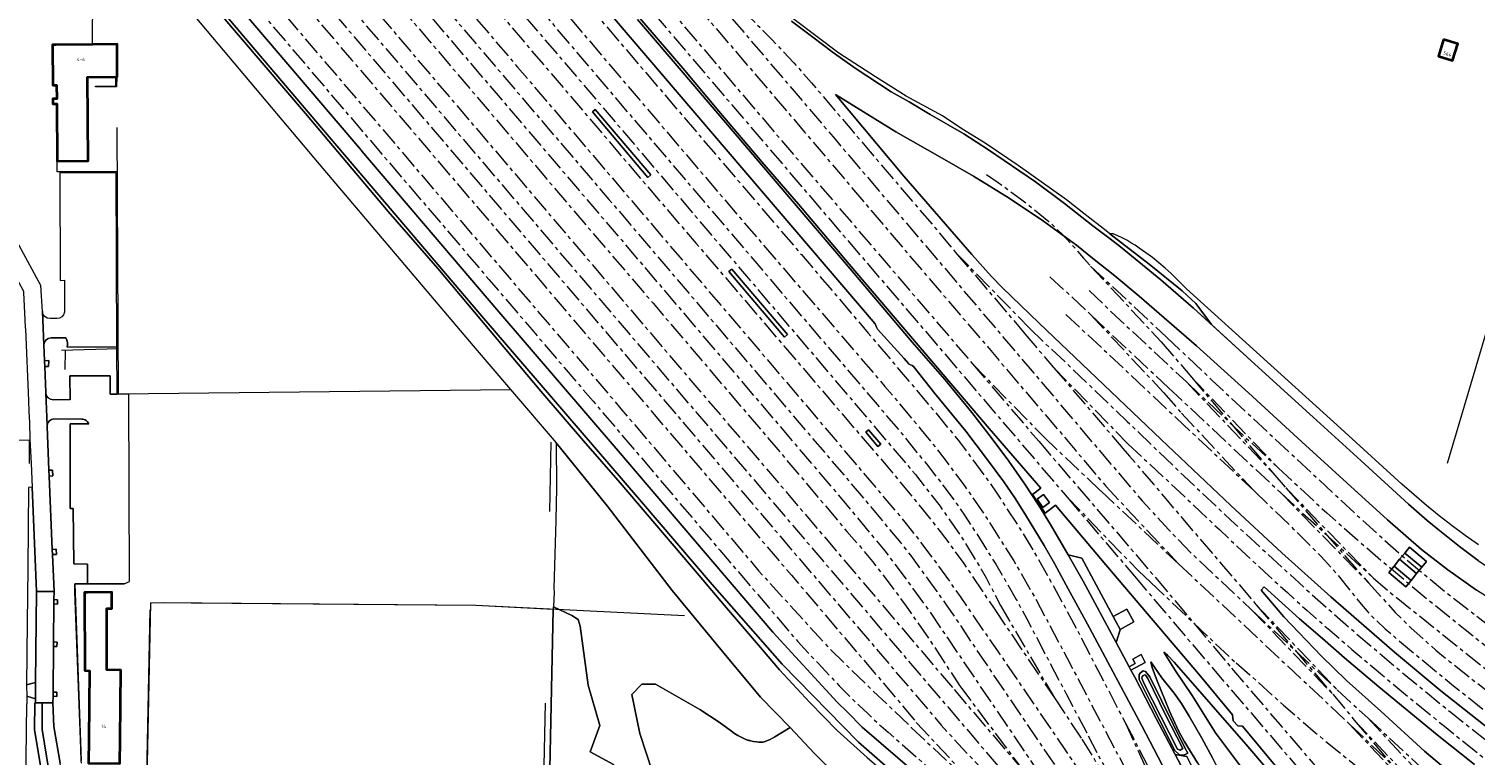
# Model space of a CAD drawing. Extents: x 151587 to 155483, y 462503 to 464608.
# Tile 42 of 236: x 152362 to 152750, y 463225 to 463420. Entities that reach past the tile are written whole.
import ezdxf
from ezdxf.enums import TextEntityAlignment as Align

# ---------------------------------------------------------------- set-up
doc = ezdxf.new("R2010")
doc.units = 0
doc.header["$LTSCALE"] = 0.5
doc.linetypes.add('AM-AS', pattern=[16, 10, -2, 2, -2])
for name, color, linetype, lineweight in [('B-RO-AM-AS_SPOOR-G', 251, 'AM-AS', 18), ('B-RO-GR-BOS_LOOF-GV', 251, 'CONTINUOUS', 13), ('B-RO-GR-GRAS-GV', 251, 'CONTINUOUS', 13), ('B-RO-GR-GROENVOORZIENING-GV', 251, 'CONTINUOUS', 18), ('B-RO-GR-STRUIK-GV', 251, 'CONTINUOUS', 13), ('B-RO-IE-TERREINAFSCHEIDING_KUNSTMATIG_HEKWERK-G', 251, 'IE-TERREINAFSCHEIDING-KUNSTMATIG', 18), ('B-RO-IE-TERREINAFSCHEIDING_KUNSTMATIG_MUUR-G', 251, 'IE-TERREINAFSCHEIDING-KUNSTMATIG-DICHT', 18), ('B-RO-KW-KUNSTWERK_GELUIDSWERING_SCHERM-G', 251, 'CONTINUOUS', 18), ('B-RO-KW-KUNSTWERK_PERRON-GV', 251, 'CONTINUOUS', 18), ('B-RO-OG-BEBOUWING-GV', 6, 'CONTINUOUS', 35), ('B-RO-OG-BEBOUWING-T18', 1, 'CONTINUOUS', 18), ('B-RO-OG-TERREIN_CULTUURSCHEIDING-GV', 251, 'CONTINUOUS', 18), ('B-RO-OG-WATER_GREPPEL-GV', 251, 'CONTINUOUS', 18), ('B-RO-OG-WATER_SLOOT-GV', 251, 'CONTINUOUS', 18), ('B-RO-VH-VERHARDING_ASFALT-GV', 251, 'CONTINUOUS', 18), ('B-RO-VH-VERHARDING_BETONSTRAATSTEEN-GV', 251, 'CONTINUOUS', 18), ('B-RO-VH-VERHARDING_GESLOTEN-GV', 251, 'CONTINUOUS', 18), ('B-RO-VH-VERHARDING_HALFVERHARDING-GV', 251, 'CONTINUOUS', 18), ('B-RO-VH-VERHARDING_OPEN-GV', 251, 'CONTINUOUS', 18)]:
    doc.layers.add(name, color=color, linetype=linetype, lineweight=lineweight)
doc.styles.add('NLCS-ISO-M200-T18', font='NLCS-ISO.ttf', dxfattribs={"height": 0.36})
doc.linetypes.add('IE-TERREINAFSCHEIDING-KUNSTMATIG', pattern='A,4,[82,NLCS.SHX,S=0.75,R=90,X=0,Y=0],4,-2', length=10)
doc.linetypes.add('IE-TERREINAFSCHEIDING-KUNSTMATIG-DICHT', pattern='A,8,-1,[82,NLCS.SHX,S=0.75,R=90,X=0,Y=0],-1', length=10)

msp = doc.modelspace()

# ---------------------------------------------------------------- linework, layer by layer
at = {"layer": 'B-RO-AM-AS_SPOOR-G', "flags": 128}
for points in [[(152340.827, 463651.665), (152359.8, 463629.295), (152405.522, 463575.627), (152443.74, 463530.767), (152562.837, 463390.973), (152615.051, 463329.865)], [(152337.653, 463648.974), (152344.665, 463641.039), (152350.201, 463634.499), (152357.738, 463625.64), (152363.314, 463619.113), (152369.103, 463612.292), (152377.249, 463602.736), (152384.64, 463594.052), (152392.521, 463584.844), (152397.739, 463578.626), (152403.395, 463571.939), (152411.434, 463562.49), (152422.018, 463550.173), (152426.469, 463544.946), (152430.013, 463540.744), (152437.02, 463532.528), (152444.132, 463524.206), (152449.139, 463518.335), (152457.629, 463508.271), (152464.265, 463500.538), (152470.941, 463492.711), (152476.994, 463485.594), (152485.803, 463475.288), (152494.618, 463465), (152534.709, 463417.862), (152640.44, 463294.077)], [(152442.689, 463541.616), (152481.406, 463495.838), (152570.083, 463391.977), (152594.58, 463363.103), (152619.087, 463334.446), (152626.847, 463325.208), (152640.731, 463308.977), (152650.816, 463297.014)], [(152423.727, 463529.864), (152485.977, 463456.743), (152509.229, 463429.29), (152569.225, 463359.125), (152587.15, 463338.057), (152605.979, 463315.797), (152611.559, 463308.943), (152618.663, 463299.409), (152621.568, 463295.164), (152627.971, 463285.397), (152630.75, 463280.847), (152635.738, 463272.11), (152641.654, 463261.276), (152656.06, 463233.482)], [(152419.071, 463526.094), (152471.205, 463464.962), (152489.812, 463442.925), (152552.6, 463369.179), (152591.617, 463323.798), (152601.35, 463312.16), (152605.406, 463307.143), (152608.544, 463303.037), (152612.743, 463297.419), (152619.041, 463288.256), (152626.136, 463277.019), (152631.82, 463267.14), (152640.464, 463250.873), (152666.263, 463201.695), (152673.732, 463187.168)], [(152415.757, 463523.216), (152437.78, 463497.283), (152517.338, 463403.559), (152585.726, 463323.353), (152591.053, 463317.105), (152596.892, 463310.215), (152600.191, 463306.092), (152602.751, 463302.986), (152607.746, 463296.504), (152610.723, 463292.486), (152613.069, 463289.021), (152616.192, 463284.251), (152618.829, 463280.034), (152621.291, 463276.136), (152624.109, 463271.348), (152626.802, 463266.648), (152629.622, 463261.464), (152634.506, 463252.133), (152640.104, 463241.489), (152646.092, 463230.069)], [(152412.217, 463520.234), (152490.631, 463428.244), (152509.079, 463406.727), (152599.776, 463300.141), (152606.376, 463291.642), (152611.916, 463283.694), (152617.407, 463274.76), (152618.762, 463272.419), (152622.536, 463265.061)], [(152404.413, 463513.718), (152493.127, 463409.421), (152563.746, 463326.627), (152596.076, 463288.465), (152599.551, 463284.117), (152605.511, 463276.295), (152611.752, 463267.424), (152618.974, 463256.862), (152621.804, 463252.859), (152640.032, 463226.103), (152661.572, 463194.19), (152668.187, 463184.098)], [(152408.813, 463517.421), (152427.135, 463495.645), (152541.029, 463362.074), (152592.389, 463302.09), (152599.563, 463293.487), (152606.414, 463284.882), (152612.71, 463276.328), (152621.03, 463263.935)], [(152401.053, 463510.842), (152488.737, 463407.778), (152517.628, 463373.911), (152588.654, 463290.54), (152592.62, 463285.684), (152595.774, 463281.882), (152598.425, 463278.544), (152600.68, 463275.419), (152603.133, 463272.098), (152605.479, 463268.776), (152608.203, 463264.972), (152610.44, 463261.757), (152614.773, 463255.183), (152620.404, 463246.859), (152626.848, 463237.337), (152635.981, 463223.905), (152642.314, 463214.537), (152650.818, 463201.997), (152659.125, 463189.709), (152664.72, 463181.022)], [(152397.516, 463507.867), (152425.865, 463474.511), (152521.044, 463362.974), (152581.503, 463291.858), (152591.574, 463279.674), (152597.781, 463271.426), (152603.452, 463263.571), (152637.989, 463212.609)], [(152394.009, 463504.808), (152420.86, 463473.689), (152508.101, 463370.988), (152529.469, 463346.076), (152564.418, 463305.047), (152581.405, 463284.906), (152584.993, 463280.827), (152588.238, 463276.828), (152591.628, 463272.472), (152594.352, 463268.883), (152597.256, 463264.829), (152603.59, 463255.809), (152611.605, 463243.573)], [(152403.932, 463484.161), (152425.876, 463458.969), (152529.558, 463337.158), (152564.108, 463296.685), (152610.128, 463242.507)], [(152400.681, 463481.384), (152633.714, 463208.155)], [(152393.752, 463475.457), (152448.755, 463411.253), (152566.554, 463273.143), (152594.896, 463239.826), (152600.018, 463233.656)], [(152397.334, 463478.521), (152606.713, 463232.94), (152611.25, 463227.919), (152617.597, 463221.263), (152623.83, 463215.057), (152632.31, 463206.886)], [(152389.492, 463471.814), (152520.855, 463317.808), (152557.849, 463274.233), (152576.302, 463253.959), (152582.387, 463247.927), (152598.676, 463232.35)], [(152386.125, 463468.938), (152458.305, 463384.28), (152473.519, 463366.484), (152485.468, 463352.437), (152497.056, 463338.927), (152505.616, 463328.843), (152513.384, 463319.794), (152525.062, 463306.087), (152535.93, 463293.29), (152547.356, 463279.832), (152560.386, 463264.608), (152566.352, 463257.522), (152568.262, 463255.345), (152569.901, 463253.579), (152571.865, 463251.456), (152573.684, 463249.583), (152576.8, 463246.175), (152579.376, 463243.517), (152582.257, 463240.556), (152584.652, 463238.255), (152586.992, 463236.044), (152590.611, 463232.639), (152592.451, 463231.077), (152601.818, 463222.812), (152607.418, 463218.245), (152616.371, 463211.216), (152627.983, 463202.309)], [(152540.203, 463434.653), (152578.262, 463390.046), (152660.558, 463293.103), (152667.575, 463285.382), (152673.791, 463279.008), (152689.97, 463263.786)], [(152541.484, 463435.796), (152547.488, 463430.211), (152551.163, 463426.783), (152554.254, 463423.798), (152556.575, 463421.613), (152558.911, 463419.271), (152561.29, 463416.829), (152564.152, 463413.759), (152567.172, 463410.56), (152569.336, 463408.133), (152571.9, 463405.22), (152576.955, 463399.266), (152582.252, 463393.041), (152587.649, 463386.687), (152594.128, 463379.106), (152599.554, 463372.752), (152604.965, 463366.441), (152610.561, 463359.688)], [(152618.823, 463380.604), (152621.949, 463378.48), (152627.947, 463374.116), (152635.523, 463368.034), (152639.304, 463364.426), (152641.587, 463361.954), (152644.832, 463358.138), (152646.739, 463356.058)], [(152610.561, 463359.688), (152629.095, 463337.919)], [(152610.561, 463359.688), (152630.454, 463339.276)], [(152646.739, 463356.058), (152667.056, 463336.997)], [(152646.739, 463356.058), (152665.685, 463335.72)], [(152635.789, 463353.17), (152641.261, 463348.194), (152646.79, 463342.951)], [(152646.331, 463349.532), (152653.508, 463342.649), (152672.4, 463324.983)], [(152630.454, 463339.276), (152633.931, 463335.898), (152640.439, 463329.843), (152643.843, 463326.552), (152656.575, 463314.356), (152671.728, 463299.767), (152684.304, 463287.928), (152704.057, 463269.734), (152717.73, 463257.709), (152730.747, 463246.656), (152743.251, 463236.398), (152755.955, 463226.368), (152769.913, 463215.601), (152778.755, 463209.035), (152789.607, 463201.085), (152797.21, 463195.673), (152804.505, 463190.54), (152817.955, 463181.33), (152827.072, 463175.285), (152835.576, 463169.821), (152847.27, 463162.551), (152855.346, 463157.596), (152861.361, 463154.043), (152872.968, 463147.227), (152882.741, 463141.721), (152892.168, 463136.417), (152898.499, 463132.882), (152905.392, 463129.093), (152910.884, 463126.11), (152917.369, 463122.6), (152926.048, 463117.865), (152933.542, 463113.845), (152939.989, 463110.395), (152945.145, 463107.574), (152955.385, 463101.953), (152961.972, 463098.419), (152968.654, 463094.762), (152975.433, 463091.003), (152982.302, 463087.424), (152989.344, 463083.738), (152994.687, 463081.001), (153000.808, 463078.123), (153007.013, 463075.364), (153013.937, 463072.483), (153020.51, 463069.954), (153026.052, 463067.914), (153031.081, 463066.17), (153036.233, 463064.522), (153041.765, 463062.824), (153048.076, 463061.004), (153057.932, 463058.183), (153066.175, 463055.828)], [(152640.076, 463343.033), (152651.624, 463332.342), (152669.707, 463315.314)], [(152646.79, 463342.951), (152667.645, 463323.393)], [(152646.79, 463342.951), (152666.282, 463322.174)], [(152629.095, 463337.919), (152636.8, 463328.883)], [(152665.685, 463335.72), (152673.743, 463326.258)], [(152667.056, 463336.997), (152679.341, 463325.394), (152718.599, 463288.822), (152730.368, 463278.229), (152741.721, 463268.765), (152757.753, 463256.343), (152797.502, 463225.876), (152812.104, 463214.803), (152826.058, 463204.7), (152859.525, 463182.62), (152874.182, 463172.72), (152877.759, 463170.149), (152882.795, 463166.697)], [(152615.051, 463329.865), (152632.837, 463309.084)], [(152615.051, 463329.865), (152634.158, 463310.242)], [(152636.8, 463328.883), (152655.388, 463307.161)], [(152636.8, 463328.883), (152656.696, 463308.388)], [(152672.4, 463324.983), (152697.016, 463301.927)], [(152672.4, 463324.983), (152695.595, 463300.576)], [(152673.743, 463326.258), (152697.016, 463301.927)], [(152673.743, 463326.258), (152695.595, 463300.576)], [(152666.282, 463322.174), (152671.079, 463316.594)], [(152667.645, 463323.393), (152697.682, 463295.248)], [(152671.079, 463316.594), (152690.568, 463295.764)], [(152669.707, 463315.314), (152690.568, 463295.764)], [(152632.837, 463309.084), (152664.126, 463272.497)], [(152634.158, 463310.242), (152649.433, 463295.782)], [(152656.696, 463308.388), (152661.722, 463303.733), (152667.39, 463298.461), (152671.791, 463294.344), (152676.22, 463290.141), (152681.247, 463285.397), (152686.132, 463280.766), (152693.31, 463274.07), (152699.463, 463268.485), (152704.746, 463263.712), (152710.828, 463258.398), (152716.767, 463253.255), (152725.953, 463245.49), (152733.829, 463238.95), (152741.548, 463232.653), (152751.446, 463224.717), (152762.863, 463215.955), (152768.36, 463211.851), (152772.828, 463208.521), (152783.749, 463200.405), (152790.796, 463195.311), (152797.762, 463190.395), (152806.695, 463184.121), (152812.819, 463179.961), (152820.496, 463174.846), (152830.722, 463168.263), (152840.388, 463162.143), (152846.184, 463158.551), (152887.955, 463134.058), (152938.766, 463106.56), (152976.476, 463086.014), (152984.266, 463081.962), (152993.975, 463077.083), (153006.342, 463071.506), (153016.854, 463067.369), (153024.935, 463064.417), (153031.321, 463062.335), (153041.331, 463059.407), (153051.474, 463056.827), (153065.839, 463054.105)], [(152655.388, 463307.161), (152657.168, 463305.09), (152660.207, 463301.516), (152663.553, 463297.59), (152666.871, 463293.635), (152674.347, 463284.854), (152680.726, 463277.401), (152685.568, 463271.718), (152691.146, 463265.2)], [(152695.595, 463300.576), (152699.038, 463296.555)], [(152697.016, 463301.927), (152710.031, 463289.851), (152718.237, 463282.652), (152726.61, 463275.451), (152735.612, 463267.908), (152747.101, 463258.557), (152759.598, 463248.612), (152771.014, 463239.799), (152784.547, 463229.55), (152798.031, 463219.572), (152811.933, 463209.799), (152825.073, 463200.774), (152840.072, 463190.777), (152848.971, 463185.023), (152858.401, 463179.085), (152871.603, 463171.064), (152881.825, 463165.121)], [(152650.816, 463297.014), (152670.28, 463276.217)], [(152699.038, 463296.555), (152722.51, 463272.415)], [(152699.038, 463296.555), (152721.194, 463271.148)], [(152640.44, 463294.077), (152658.506, 463272.86)], [(152640.44, 463294.077), (152659.581, 463274.288)], [(152649.433, 463295.782), (152670.28, 463276.217)], [(152690.568, 463295.764), (152700.98, 463285.704), (152708.532, 463278.187), (152712.802, 463273.403), (152719.227, 463265.37), (152720.827, 463263.551), (152722.797, 463261.493), (152725.702, 463258.797), (152729.568, 463255.439), (152743.998, 463243.527), (152756.577, 463233.467), (152768.038, 463224.606), (152778.256, 463216.946), (152797.061, 463203.321), (152807.567, 463195.978), (152826.602, 463183.151), (152841.046, 463173.834), (152848.542, 463169.09), (152865.541, 463158.601), (152875.021, 463152.932), (152882.753, 463148.458), (152892.072, 463143.223), (152915.544, 463130.47), (152969.892, 463101.205), (152981.985, 463094.589), (152991.017, 463089.793), (152995.301, 463087.629), (153004.479, 463083.432), (153010.939, 463080.79), (153017.301, 463078.339)], [(152697.682, 463295.248), (152722.51, 463272.415)], [(152697.682, 463295.248), (152721.194, 463271.148)], [(152659.581, 463274.288), (152662.815, 463271.273)], [(152670.28, 463276.217), (152716.236, 463233.135)], [(152658.506, 463272.86), (152675.127, 463253.287), (152714.904, 463206.772), (152725.729, 463194.026)], [(152662.815, 463271.273), (152685.707, 463249.619)], [(152664.126, 463272.497), (152684.493, 463248.251)], [(152721.194, 463271.148), (152728.399, 463263.183), (152732.52, 463259.07), (152739.233, 463253.09), (152742.857, 463250.09), (152762.611, 463234.575), (152772.404, 463227.394), (152795.561, 463210.849), (152809.359, 463201.078), (152824.115, 463190.892), (152832.486, 463185.322), (152859.299, 463168.087), (152888.798, 463150.538), (152895.799, 463146.589)], [(152722.51, 463272.415), (152727.031, 463268.526), (152751.226, 463249.068), (152767.191, 463236.401), (152775.914, 463229.733), (152790.67, 463219.046), (152808.27, 463206.629), (152825.455, 463194.638), (152836.926, 463187.059), (152862.274, 463170.978), (152876.022, 463162.689), (152883.822, 463158.153), (152899.313, 463149.363), (152917.956, 463139.377), (152945.515, 463124.349)], [(152621.03, 463263.935), (152637.041, 463240.249)], [(152622.536, 463265.061), (152637.041, 463240.249)], [(152689.97, 463263.786), (152712.839, 463242.416)], [(152689.97, 463263.786), (152711.648, 463241.248)], [(152691.146, 463265.2), (152711.648, 463241.248)], [(152691.146, 463265.2), (152712.839, 463242.416)], [(152684.493, 463248.251), (152726.335, 463199.333), (152786.996, 463128.213), (152819.506, 463090.062), (152849.777, 463054.324), (152883.192, 463015.684), (152890.243, 463007.939), (152902.991, 462994.425), (152913.035, 462984.349), (152921.807, 462976.021), (152936.511, 462962.698), (152941.845, 462957.996), (152946.326, 462954.191), (152957.708, 462944.894), (152967.199, 462937.511), (152982.921, 462925.979), (152999.847, 462914.339), (153008.251, 462908.891), (153017.504, 462903.164), (153038.999, 462890.659), (153055.74, 462881.759), (153071.387, 462874.067), (153088.583, 462866.263), (153103.387, 462859.993), (153118.888, 462854.023), (153133.945, 462848.656), (153151.338, 462843.05), (153164.815, 462839.171), (153180.241, 462835.151), (153190.978, 462832.685), (153213.531, 462827.775), (153222.025, 462826.234), (153229.351, 462825.038), (153241.317, 462823.249), (153249.754, 462822.126), (153259.726, 462820.946), (153269.935, 462819.911), (153277.816, 462819.276), (153286.16, 462818.423)], [(152685.707, 463249.619), (152689.445, 463246.424), (152698.393, 463238.324), (152706.967, 463230.918), (152719.549, 463220.65), (152724.555, 463216.859), (152729.852, 463212.702), (152734.494, 463208.724), (152738.276, 463205.625), (152744.505, 463199.559)], [(152610.128, 463242.507), (152628.662, 463220.738)], [(152611.605, 463243.573), (152628.662, 463220.738)], [(152712.839, 463242.416), (152720.998, 463234.87)], [(152637.041, 463240.249), (152644.42, 463229.157)], [(152711.648, 463241.248), (152717.407, 463234.283)], [(152720.998, 463234.87), (152739.903, 463214.587)], [(152720.998, 463234.87), (152741.316, 463216.123)], [(152598.676, 463232.35), (152619.489, 463212.748)], [(152600.018, 463233.656), (152619.489, 463212.748)], [(152656.06, 463233.482), (152668.829, 463209.15)], [(152656.06, 463233.482), (152667.396, 463208.403)], [(152716.236, 463233.135), (152737.773, 463210.048)], [(152716.236, 463233.135), (152727.606, 463222.226), (152739.007, 463211.438)], [(152717.407, 463234.283), (152739.007, 463211.438)], [(152717.407, 463234.283), (152727.606, 463222.226), (152737.773, 463210.048)], [(152644.42, 463229.157), (152658.796, 463205.784)], [(152646.092, 463230.069), (152658.796, 463205.784)]]:
    msp.add_lwpolyline(points, dxfattribs=at)
at = {"layer": 'B-RO-GR-BOS_LOOF-GV', "flags": 128}
for points in [[(152379.459, 463455.313), (152440.004, 463383.354), (152481.233, 463334.705), (152491.267, 463322.932), (152503.464, 463308.621), (152517.191, 463291.735), (152534.601, 463269.032), (152548.063, 463252.656), (152558.241, 463240.401), (152566.195, 463232.334), (152572.651, 463225.431), (152579.058, 463219.048)], [(152586.843, 463224.279), (152578.792, 463231.539), (152571.502, 463239.026), (152563.374, 463247.796), (152558.293, 463253.784), (152548.571, 463264.997), (152541.832, 463273.03), (152520.681, 463297.893), (152510.796, 463309.163), (152499.339, 463322.524), (152471.771, 463355.43), (152458.474, 463370.713), (152436.263, 463396.977), (152407.774, 463430.422)], [(152559.463, 463228.541), (152560.147, 463228.802), (152560.806, 463229.101), (152561.445, 463229.434), (152562.068, 463229.798), (152566.195, 463232.334), (152558.241, 463240.401), (152548.063, 463252.656), (152534.601, 463269.032), (152517.191, 463291.735), (152503.464, 463308.621), (152503.58, 463296.55), (152503.414, 463287.896), (152502.902, 463269.602), (152502.928, 463268.694), (152502.73, 463264.639)], [(152518.848, 463222.416), (152512.638, 463225.775), (152515.181, 463232.843), (152512.041, 463243.697), (152509.89, 463259.506), (152509.383, 463261.289), (152507.693, 463262.369), (152502.73, 463264.639), (152502.716, 463263.987), (152501.135, 463191.385)], [(152502.73, 463264.639), (152507.693, 463262.369), (152509.383, 463261.289), (152509.89, 463259.506), (152512.041, 463243.697), (152515.181, 463232.843), (152512.638, 463225.775), (152518.848, 463222.416), (152519.983, 463220.048), (152522.503, 463218.315), (152524.07, 463211.829), (152527.63, 463209.281), (152531.021, 463215.162), (152525.872, 463230.719), (152523.73, 463241.124), (152526.45, 463243.949), (152530.084, 463243.931), (152541.994, 463237.096), (152547.202, 463233.756), (152550.457, 463231.321), (152551.284, 463230.74), (152552.14, 463230.208), (152553.031, 463229.717), (152553.963, 463229.26)], [(152553.963, 463229.26), (152553.031, 463229.717), (152552.14, 463230.208), (152551.284, 463230.74), (152550.457, 463231.321), (152547.202, 463233.756), (152541.994, 463237.096), (152530.084, 463243.931), (152526.45, 463243.949), (152523.73, 463241.124), (152525.872, 463230.719), (152531.021, 463215.162)], [(152579.058, 463219.048), (152572.651, 463225.431), (152566.195, 463232.334), (152562.068, 463229.798), (152561.445, 463229.434), (152560.806, 463229.101), (152560.147, 463228.802), (152559.463, 463228.541)], [(152558.915, 463228.412), (152558.353, 463228.378), (152557.788, 463228.408), (152557.23, 463228.472), (152556.401, 463228.587), (152555.576, 463228.736)], [(152555.576, 463228.736), (152556.401, 463228.587), (152557.23, 463228.472), (152557.788, 463228.408), (152558.353, 463228.378), (152558.915, 463228.412)]]:
    msp.add_lwpolyline(points, dxfattribs=at)
at = {"layer": 'B-RO-GR-BOS_LOOF-GV'}
for points in [[(152554.761, 463228.951, -0.0336426), (152553.963, 463229.26)], [(152553.963, 463229.26, 0.0336426), (152554.761, 463228.951)], [(152555.576, 463228.736, -0.0256035), (152554.761, 463228.951)], [(152554.761, 463228.951, 0.0256035), (152555.576, 463228.736)], [(152559.463, 463228.541, -0.0491253), (152558.915, 463228.412)], [(152558.915, 463228.412, 0.0491253), (152559.463, 463228.541)]]:
    msp.add_lwpolyline(points, format="xyb", dxfattribs=at)
at = {"layer": 'B-RO-GR-GRAS-GV', "flags": 128}
for points in [[(152697.129, 463221.004), (152687.419, 463232.636), (152686.151, 463232.714), (152684.927, 463234.061), (152684.779, 463235.748), (152676.174, 463246.116), (152650.777, 463275.963), (152637.305, 463291.94), (152634.535, 463289.824), (152631.182, 463294.767), (152633.417, 463296.479), (152619.516, 463312.481), (152581.98, 463356.539), (152568.408, 463372.69), (152558.618, 463384.023), (152547.115, 463397.564), (152537.462, 463409.127), (152498.431, 463454.649)], [(152595.914, 463218.344), (152584.536, 463228.364), (152564.078, 463249.315), (152545.309, 463270.631), (152525.776, 463293.498), (152483.027, 463343.271), (152421.196, 463415.922), (152401.174, 463439.589)], [(152407.774, 463430.422), (152436.263, 463396.977), (152458.474, 463370.713), (152471.771, 463355.43), (152499.339, 463322.524), (152510.796, 463309.163), (152520.681, 463297.893), (152541.832, 463273.03), (152548.571, 463264.997), (152558.293, 463253.784), (152563.374, 463247.796), (152571.502, 463239.026), (152578.792, 463231.539), (152586.843, 463224.279)], [(152525.278, 463422.173), (152537.518, 463407.896), (152553.507, 463389.106), (152568.893, 463371.067), (152582.288, 463355.313), (152598.934, 463335.684), (152607.638, 463325.6), (152614.86, 463316.797), (152620.116, 463310.119), (152624.817, 463303.713), (152628.887, 463297.871), (152632.87, 463291.866), (152635.973, 463286.734), (152640.682, 463278.577), (152644.384, 463277.754), (152652.769, 463262.094), (152656.43, 463264.088), (152658.274, 463260.632), (152654.635, 463258.608), (152654.699, 463258.49), (152653.551, 463255.072), (152657.038, 463248.575), (152658.681, 463249.43), (152658.033, 463250.675), (152660.282, 463251.845), (152661.386, 463249.722), (152657.519, 463247.711), (152658.574, 463245.813), (152664.277, 463234.704), (152669.368, 463225.074), (152672.543, 463224.501)], [(152749.594, 463222.356), (152739.661, 463230.32), (152724.026, 463243.19), (152714.817, 463250.975), (152708.859, 463256.134), (152702.753, 463261.469), (152693.251, 463270.072), (152692.441, 463269.174), (152698.48, 463262.023), (152708.591, 463251.443), (152715.356, 463244.877), (152724.55, 463236.667), (152736.192, 463225.962), (152748.739, 463215.396)], [(152686.936, 463221.911), (152680.243, 463230.911), (152673.961, 463240.899), (152669.482, 463247.478), (152666.337, 463252.539), (152667.38, 463251.732), (152669.146, 463249.853), (152688.294, 463227.808), (152712.093, 463200.079)], [(152675.375, 463222.867), (152671.798, 463228.65), (152670.263, 463231.457), (152667.834, 463236.723), (152664.36, 463245.242), (152663.26, 463248.371), (152662.914, 463249.955), (152665.836, 463245.596), (152669.105, 463241.491), (152671.061, 463238.711), (152673.167, 463235.311), (152676.544, 463229.409), (152679.429, 463224.148)]]:
    msp.add_lwpolyline(points, dxfattribs=at)
for points in [[(152501.135, 463191.385), (152502.716, 463263.987), (152481.958, 463265.003), (152394.726, 463265.769), (152393.202, 463192.553)], [(152659.781, 463245.22), (152659.778, 463246.494), (152660.113, 463246.937), (152660.801, 463247.487), (152661.438, 463247.347), (152662.592, 463245.882), (152671.984, 463226.876), (152672.78, 463225.388), (152671.869, 463224.936), (152671.213, 463224.911), (152670.536, 463224.988), (152669.336, 463226.113), (152662.77, 463239.108)]]:
    msp.add_lwpolyline(points, close=True, dxfattribs=at)
at = {"layer": 'B-RO-GR-GROENVOORZIENING-GV', "flags": 128}
for points in [[(152566.533, 463421.727), (152572.277, 463417.478), (152577.469, 463413.516), (152583.641, 463409.098), (152593.313, 463402.786), (152598.104, 463400.142), (152603.765, 463396.677), (152612.74, 463391.494), (152619.392, 463387.191), (152631.971, 463378.624), (152639.693, 463372.86), (152647.301, 463366.851), (152651.933, 463363.352), (152654.778, 463361.202), (152665.551, 463352.321), (152674.292, 463344.773), (152679.141, 463340.35), (152675.97, 463344.61), (152674.952, 463346.032), (152671.28, 463349.446), (152662.398, 463356.521), (152651.929, 463364.695), (152650.934, 463365.472), (152644.888, 463370.178), (152640.23, 463373.803), (152627.271, 463382.984), (152618.7, 463388.844), (152615.015, 463391.117), (152612.238, 463392.83), (152606.998, 463396.368), (152597.295, 463401.651), (152589.107, 463406.797), (152579.252, 463413.165), (152561.457, 463426.559)], [(152750.695, 463281.254), (152747.134, 463283.796), (152743.624, 463286.409), (152740.168, 463289.092), (152736.766, 463291.844), (152733.42, 463294.664), (152730.132, 463297.551), (152712.83, 463313.355), (152672.435, 463349.983), (152669.86, 463352.539), (152668.292, 463354.06), (152666.678, 463355.531), (152665.019, 463356.951), (152663.316, 463358.319), (152661.572, 463359.633), (152659.788, 463360.893), (152658.682, 463361.626), (152657.551, 463362.32), (152656.398, 463362.976), (152655.223, 463363.592), (152654.028, 463364.169), (152652.814, 463364.704), (152652.649, 463364.701), (152652.53, 463364.698), (152652.41, 463364.696), (152652.291, 463364.695), (152652.17, 463364.694), (152652.05, 463364.694), (152651.929, 463364.695), (152662.398, 463356.521), (152671.28, 463349.446), (152674.952, 463346.032), (152675.97, 463344.61), (152679.141, 463340.35), (152690.76, 463329.751), (152706.341, 463315.569), (152719.162, 463303.894), (152731.978, 463292.234), (152736.967, 463287.798), (152739.765, 463285.461), (152745.636, 463280.817), (152750.647, 463277.138)]]:
    msp.add_lwpolyline(points, dxfattribs=at)
at = {"layer": 'B-RO-GR-STRUIK-GV', "flags": 128}
for points in [[(152708.309, 463196.608), (152712.093, 463200.079), (152688.294, 463227.808), (152669.146, 463249.853), (152667.38, 463251.732), (152666.337, 463252.539), (152669.482, 463247.478), (152673.961, 463240.899), (152680.243, 463230.911), (152686.936, 463221.911), (152701.968, 463204.06)], [(152694.316, 463186.835), (152698.55, 463188.808), (152687.195, 463209.027), (152684.931, 463213.26), (152681.279, 463220.601), (152679.429, 463224.148), (152676.544, 463229.409), (152673.167, 463235.311), (152671.061, 463238.711), (152669.105, 463241.491), (152665.836, 463245.596), (152662.914, 463249.955), (152663.26, 463248.371), (152664.36, 463245.242), (152667.834, 463236.723), (152670.263, 463231.457), (152671.798, 463228.65), (152675.375, 463222.867), (152676.772, 463220.441), (152682.407, 463209.171), (152685.258, 463203.666), (152690.018, 463194.644)]]:
    msp.add_lwpolyline(points, close=True, dxfattribs=at)
at = {"layer": 'B-RO-IE-TERREINAFSCHEIDING_KUNSTMATIG_HEKWERK-G', "flags": 128}
for points in [[(152419.226, 463546.564), (152419.839, 463546.407), (152426.794, 463538.565), (152442.005, 463520.852), (152466.487, 463492.062), (152488.828, 463466.017), (152498.431, 463454.649), (152537.462, 463409.127), (152547.115, 463397.564), (152558.618, 463384.023), (152568.408, 463372.69), (152581.98, 463356.539), (152619.516, 463312.481), (152633.417, 463296.479), (152631.182, 463294.767), (152634.535, 463289.824), (152637.305, 463291.94), (152650.777, 463275.963), (152676.132, 463246.165)], [(152373.004, 463485.75), (152372.992, 463485.698), (152373.06, 463485.126), (152372.626, 463479.961), (152371.759, 463469.628), (152387.684, 463450.591), (152398.129, 463438.315), (152406.288, 463428.91), (152407.774, 463430.422), (152436.263, 463396.977), (152458.474, 463370.713), (152471.771, 463355.43), (152499.339, 463322.524), (152510.796, 463309.163), (152520.681, 463297.893), (152541.832, 463273.03), (152548.571, 463264.997), (152558.293, 463253.784), (152563.374, 463247.796), (152571.502, 463239.026), (152578.792, 463231.539), (152586.843, 463224.279), (152594.723, 463217.49), (152600.312, 463212.791), (152609.109, 463206.12), (152619.169, 463198.306), (152633.528, 463187.347), (152644.984, 463177.219), (152656.059, 463166.466), (152654.203, 463164.56), (152653.376, 463163.711), (152657.8, 463159.22), (152659.197, 463160.704), (152660.58, 463162.173), (152667.66, 463154.494), (152685.612, 463134.157), (152691.656, 463126.257), (152702.006, 463110.974), (152719.813, 463084.222), (152727.167, 463073.504), (152732.011, 463066.007), (152752.377, 463035.902), (152760.237, 463023.969), (152770.333, 463006.301), (152776.88, 462992.823), (152783.344, 462977.197), (152788.925, 462961.491), (152793.35, 462947.75), (152805.874, 462909.66), (152813.708, 462890.817), (152819.067, 462879.517), (152823.915, 462870.89), (152830.085, 462860.719), (152837.794, 462849.544), (152842.142, 462843.502), (152848.482, 462835.534), (152853.492, 462829.691), (152862.735, 462820.13), (152868.573, 462814.404), (152876.39, 462807.61), (152882.753, 462802.216), (152890.489, 462796.023), (152898.815, 462790.13), (152909.61, 462783.409), (152922.511, 462775.939), (152933.661, 462770.369), (152943.118, 462766.391), (152968.086, 462757.753), (152978.74, 462754.862), (152993.708, 462751.964), (153001.31, 462750.99), (153019.249, 462750.098), (153030.181, 462750.543), (153035.155, 462750.768), (153039.22, 462751.145), (153042.215, 462751.423), (153056.34, 462752.662), (153057.042, 462752.764), (153063.805, 462754.015), (153066.313, 462754.464), (153082.58, 462757.601), (153082.819, 462757.617), (153093.939, 462758.345)], [(152379.196, 463415.483), (152379.459, 463455.313)], [(152788.247, 463249.393), (152782.797, 463251.623), (152777.453, 463253.935), (152772.503, 463256.259), (152766.508, 463259.312), (152759.913, 463262.99), (152750.153, 463269.141), (152742.45, 463274.583), (152735.452, 463280.072), (152726.345, 463288.017), (152715.429, 463297.944), (152703.362, 463308.906), (152689.084, 463322.021), (152675.082, 463334.651), (152659.718, 463348.015), (152653.189, 463353.405), (152647.262, 463358.205), (152642.947, 463361.628), (152634.106, 463368.117), (152624.906, 463374.284), (152615.355, 463380.147), (152606.946, 463384.987), (152594.56, 463392.064), (152578.393, 463402.082), (152596.668, 463380.198)], [(152386.135, 463321.779), (152385.861, 463393.218)], [(152386.032, 463381.348), (152369.745, 463381.361), (152369.74, 463384.198)], [(152766.3, 463384.153), (152742.271, 463303.096)], [(152981.086, 463111.581), (152979.527, 463108.885), (152986.549, 463105.462), (152995.569, 463100.541), (153017.14, 463089.16), (153014.694, 463084.618), (153017.68, 463083.721), (153032.638, 463077.005), (153046.96, 463071.06), (153048.684, 463069.915), (153046.92, 463065.073), (153023.748, 463072.987), (153020.352, 463073.77), (153014.656, 463075.361), (152997.662, 463082.935), (152970.826, 463096.907), (152904.857, 463132.751), (152878.415, 463147.502), (152858.075, 463159.396), (152840.499, 463170.145), (152822.832, 463181.523), (152803.054, 463195.023), (152790.518, 463203.937), (152776.138, 463214.673), (152756.712, 463229.414), (152740.59, 463242.153), (152728.171, 463252.5), (152711.121, 463267.324), (152697.979, 463279.141), (152684.283, 463291.858), (152665.633, 463309.518), (152632.912, 463340.762), (152623.035, 463350.291), (152620.19, 463353.266), (152614.866, 463359.128), (152596.668, 463380.198)], [(152674.292, 463344.773), (152690.76, 463329.751), (152706.341, 463315.569), (152719.162, 463303.894), (152731.978, 463292.234), (152736.967, 463287.798), (152739.765, 463285.461), (152745.636, 463280.817), (152750.647, 463277.138), (152756.635, 463273.102), (152763.431, 463268.847), (152769.768, 463265.306), (152776.007, 463262.117), (152784.717, 463258.159), (152791.423, 463255.503), (152791.313, 463255.261), (152799.066, 463252.189), (152799.156, 463252.279), (152807.034, 463249.223), (152820.166, 463244.084), (152833.734, 463238.738), (152839.358, 463236.405), (152845.698, 463233.632), (152852.305, 463230.659), (152861.139, 463226.622), (152872.023, 463221.812), (152881.674, 463217.026), (152890.25, 463212.401), (152896.992, 463208.997)], [(152386.145, 463333.847), (152370.932, 463333.446)], [(152371.841, 463333.349), (152371.828, 463328.301)], [(152386.135, 463321.779), (152491.267, 463322.932)], [(152346.435, 463309.428), (152362.268, 463309.369), (152362.262, 463303.135)], [(152501.757, 463290.267), (152502.165, 463308.819)], [(152377.889, 463270.805), (152374.427, 463270.802), (152376.188, 463223.435)], [(152387.65, 463270.819), (152377.889, 463270.805)], [(152537.881, 463262.267), (152481.958, 463265.003), (152398.16, 463265.739)], [(152393.306, 463197.538), (152394.687, 463263.88)], [(152501.135, 463191.385), (152502.73, 463264.639)], [(152500.215, 463217.803), (152500.647, 463238.843)]]:
    msp.add_lwpolyline(points, dxfattribs=at)
at = {"layer": 'B-RO-IE-TERREINAFSCHEIDING_KUNSTMATIG_MUUR-G', "flags": 128}
for points in [[(152385.291, 463404.115), (152379.977, 463404.079), (152379.975, 463404.287), (152385.456, 463404.326), (152385.498, 463406.766)], [(152385.707, 463406.767), (152385.662, 463404.118), (152385.291, 463404.115)]]:
    msp.add_lwpolyline(points, dxfattribs=at)
at = {"layer": 'B-RO-KW-KUNSTWERK_GELUIDSWERING_SCHERM-G', "flags": 128}
msp.add_lwpolyline([(152566.533, 463421.727), (152572.277, 463417.478), (152577.469, 463413.516), (152583.641, 463409.098), (152593.313, 463402.786), (152598.104, 463400.142), (152603.765, 463396.677), (152612.74, 463391.494), (152619.392, 463387.191), (152631.971, 463378.624), (152639.693, 463372.86), (152647.301, 463366.851), (152651.933, 463363.352), (152654.778, 463361.202), (152665.551, 463352.321), (152674.292, 463344.773)], dxfattribs=at)
at = {"layer": 'B-RO-KW-KUNSTWERK_PERRON-GV', "flags": 128}
for points in [[(152528.845, 463380.479), (152513.96, 463398.044), (152513.194, 463397.395), (152528.079, 463379.83)], [(152550.561, 463355.241), (152549.795, 463354.592), (152564.679, 463337.027), (152565.445, 463337.676)], [(152590.497, 463308.292), (152587.222, 463312.157), (152586.456, 463311.508), (152589.731, 463307.643)]]:
    msp.add_lwpolyline(points, close=True, dxfattribs=at)
at = {"layer": 'B-RO-OG-BEBOUWING-GV', "flags": 128}
for points in [[(152741.356, 463416.829), (152739.949, 463412.327), (152743.765, 463411.14), (152745.141, 463415.653)], [(152385.707, 463406.767), (152385.809, 463406.768), (152385.846, 463406.768), (152385.789, 463415.526), (152379.196, 463415.483), (152369.388, 463415.418), (152368.466, 463415.412), (152368.537, 463404.565), (152369.585, 463404.572), (152369.609, 463400.938), (152368.566, 463400.933), (152368.572, 463399.563), (152369.618, 463399.568), (152369.74, 463384.198), (152378.001, 463384.266), (152377.854, 463406.716), (152385.498, 463406.766)], [(152377.879, 463268.549), (152377.06, 463268.547), (152377.123, 463247.558), (152378.395, 463247.544), (152378.192, 463229.261), (152378.12, 463222.761), (152386.51, 463222.668), (152386.582, 463229.168), (152386.786, 463247.677), (152383.072, 463247.735), (152383.048, 463264.223), (152384.357, 463264.224), (152384.344, 463268.533), (152384.344, 463268.569)]]:
    msp.add_lwpolyline(points, close=True, dxfattribs=at)
at = {"layer": 'B-RO-OG-TERREIN_CULTUURSCHEIDING-GV'}
for points in [[(152368.102, 463336.803, 0.4137131), (152366.189, 463334.909)], [(152372.396, 463334.28, 0.2394693), (152372.046, 463336.794)], [(152366.663, 463322.01, 0.3940247), (152368.736, 463320.205)], [(152367.047, 463313.385, 0.0439503), (152367.026, 463313.045)], [(152368.857, 463315.074, 0.3489448), (152367.047, 463313.385)], [(152376.934, 463314.944, 0.0771807), (152376.351, 463315.035)], [(152377.465, 463314.685, 0.0764723), (152376.934, 463314.944)], [(152377.899, 463314.276, 0.0795138), (152377.465, 463314.685)], [(152378.194, 463313.757, 0.0787461), (152377.899, 463314.276)]]:
    msp.add_lwpolyline(points, format="xyb", dxfattribs=at)
at = {"layer": 'B-RO-OG-TERREIN_CULTUURSCHEIDING-GV', "flags": 128}
for points in [[(152372.046, 463336.794), (152368.102, 463336.803)], [(152366.189, 463334.909), (152366.344, 463330.677), (152367.492, 463330.696), (152367.411, 463329.118), (152366.402, 463329.11), (152366.657, 463322.146), (152366.663, 463322.01)], [(152368.736, 463320.205), (152373.181, 463320.23), (152373.193, 463320.197), (152373.14, 463326.66), (152383.95, 463326.65), (152383.957, 463321.71), (152385.787, 463321.679), (152385.736, 463334.372), (152372.396, 463334.28)], [(152367.026, 463313.045), (152367.524, 463301.29), (152367.538, 463301.29), (152368.512, 463301.323), (152368.59, 463299.796), (152367.616, 463299.719), (152367.59, 463299.717), (152368.423, 463280.053), (152368.456, 463280.055), (152369.429, 463280.124), (152369.534, 463278.707), (152368.575, 463278.666), (152368.482, 463278.662), (152368.9, 463268.781), (152368.879, 463266.627), (152369.847, 463266.559), (152369.845, 463265.418), (152368.868, 463265.46), (152368.77, 463255.283), (152369.71, 463255.212), (152369.663, 463254.049), (152368.758, 463254.013), (152368.64, 463241.789), (152369.626, 463241.769), (152369.617, 463240.664), (152368.629, 463240.672), (152368.612, 463238.892), (152368.872, 463232.579), (152370.519, 463222.784)], [(152376.351, 463315.035), (152368.857, 463315.074)], [(152376.162, 463222.834), (152376.211, 463222.834), (152376.259, 463222.834), (152376.196, 463223.243), (152376.166, 463223.435), (152376.188, 463223.435), (152375.975, 463229.175), (152374.508, 463268.62), (152374.427, 463270.802), (152377.889, 463270.805), (152377.91, 463276.144), (152374.161, 463276.186), (152374.063, 463291.044), (152373.228, 463291.058), (152373.181, 463313.72), (152378.22, 463313.748), (152378.194, 463313.757)], [(152366.001, 463205.519), (152366.103, 463211.828), (152365.52, 463220.519), (152363.699, 463231.641), (152363.729, 463238.934), (152363.913, 463238.933), (152363.93, 463240.009), (152361.606, 463240.669), (152361.601, 463238.67), (152361.481, 463238.669), (152361.091, 463202.104), (152299.901, 463202.767), (152299.617, 463201.23), (152284.069, 463201.422), (152280.869, 463201.462), (152280.671, 463193.299), (152280.628, 463191.521), (152281.582, 463191.901), (152286.926, 463193.394), (152324.602, 463194.161)]]:
    msp.add_lwpolyline(points, dxfattribs=at)
msp.add_lwpolyline([(152363.03, 463296.754), (152362.017, 463296.708), (152361.845, 463275.002), (152361.73, 463260.506), (152361.557, 463243.719), (152363.966, 463244.39), (152364.232, 463268.818)], close=True, dxfattribs=at)
at = {"layer": 'B-RO-OG-WATER_GREPPEL-GV', "flags": 128}
msp.add_lwpolyline([(152671.438, 463226.717), (152666.695, 463235.885), (152662.098, 463245.457), (152661.53, 463246.233), (152661.229, 463246.392), (152660.84, 463246.249), (152660.558, 463245.894), (152660.488, 463245.541), (152661.058, 463244.056), (152670.035, 463226.512), (152670.712, 463226.265)], close=True, dxfattribs=at)
at = {"layer": 'B-RO-OG-WATER_SLOOT-GV', "flags": 128}
for points in [[(152669.336, 463226.113), (152670.536, 463224.988), (152671.213, 463224.911), (152671.869, 463224.936), (152672.78, 463225.388), (152671.984, 463226.876), (152662.592, 463245.882), (152661.438, 463247.347), (152660.801, 463247.487), (152660.113, 463246.937), (152659.778, 463246.494), (152659.781, 463245.22), (152662.77, 463239.108)], [(152671.438, 463226.717), (152670.712, 463226.265), (152670.035, 463226.512), (152661.058, 463244.056), (152660.488, 463245.541), (152660.558, 463245.894), (152660.84, 463246.249), (152661.229, 463246.392), (152661.53, 463246.233), (152662.098, 463245.457), (152666.695, 463235.885)]]:
    msp.add_lwpolyline(points, close=True, dxfattribs=at)
at = {"layer": 'B-RO-VH-VERHARDING_ASFALT-GV', "flags": 128}
for points in [[(152368.001, 463205.487), (152368.104, 463211.879), (152367.509, 463220.748), (152365.7, 463231.8), (152365.729, 463238.917), (152363.913, 463238.933), (152363.729, 463238.934), (152363.699, 463231.641), (152365.52, 463220.519), (152366.103, 463211.828), (152366.001, 463205.519)], [(152371.074, 463204.564), (152371.242, 463212.057), (152370.777, 463220.851), (152370.519, 463222.784), (152368.872, 463232.579), (152368.612, 463238.892), (152365.729, 463238.917), (152365.7, 463231.8), (152367.509, 463220.748), (152368.104, 463211.879), (152368.001, 463205.487)]]:
    msp.add_lwpolyline(points, dxfattribs=at)
at = {"layer": 'B-RO-VH-VERHARDING_BETONSTRAATSTEEN-GV', "flags": 128}
for points in [[(152350.247, 463415.53), (152352.54, 463364.512), (152358.207, 463353.983), (152360.74, 463349.292), (152360.751, 463348.98), (152361.054, 463341.597), (152361.2, 463339.6), (152361.219, 463339.16), (152362.032, 463319.994), (152362.114, 463316.92), (152362.277, 463314.196), (152362.435, 463309.621), (152362.795, 463303.108), (152363.03, 463296.754), (152364.232, 463268.818), (152368.9, 463268.781), (152368.482, 463278.662), (152368.423, 463280.053), (152367.59, 463299.717), (152367.524, 463301.29), (152367.026, 463313.045)], [(152372.396, 463334.28), (152385.736, 463334.372), (152385.55, 463381.081), (152370.415, 463381.084), (152370.519, 463352.2), (152371.715, 463352.261), (152371.734, 463343.678)], [(152367.047, 463313.385), (152366.663, 463322.01), (152366.657, 463322.146), (152366.402, 463329.11), (152366.344, 463330.677), (152366.189, 463334.909), (152365.994, 463339.369), (152365.799, 463343.829), (152365.373, 463350.874), (152357.238, 463365.864)], [(152365.799, 463343.829), (152365.994, 463339.369), (152366.189, 463334.909)], [(152369.615, 463341.962), (152367.823, 463341.979)], [(152368.102, 463336.803), (152372.046, 463336.794)], [(152378.194, 463313.757), (152378.22, 463313.748), (152373.181, 463313.72), (152373.228, 463291.058), (152374.063, 463291.044), (152374.161, 463276.186), (152377.91, 463276.144), (152377.889, 463270.805), (152387.65, 463270.819), (152389.155, 463271.497), (152388.931, 463321.626), (152385.787, 463321.679), (152383.957, 463321.71), (152383.95, 463326.65), (152373.14, 463326.66), (152373.193, 463320.197), (152373.181, 463320.23), (152368.736, 463320.205)], [(152366.663, 463322.01), (152367.047, 463313.385)], [(152368.857, 463315.074), (152376.351, 463315.035)]]:
    msp.add_lwpolyline(points, dxfattribs=at)
at = {"layer": 'B-RO-VH-VERHARDING_BETONSTRAATSTEEN-GV'}
for points in [[(152367.823, 463341.979, -0.4057983), (152365.799, 463343.829)], [(152371.734, 463343.678, -0.3606168), (152369.615, 463341.962)], [(152366.189, 463334.909, -0.4137131), (152368.102, 463336.803)], [(152372.046, 463336.794, -0.2394693), (152372.396, 463334.28)], [(152368.736, 463320.205, -0.3940247), (152366.663, 463322.01)], [(152367.026, 463313.045, -0.0439503), (152367.047, 463313.385)], [(152367.047, 463313.385, -0.3489448), (152368.857, 463315.074)], [(152376.351, 463315.035, -0.0771807), (152376.934, 463314.944)], [(152376.934, 463314.944, -0.0764723), (152377.465, 463314.685)], [(152377.465, 463314.685, -0.0795138), (152377.899, 463314.276)], [(152377.899, 463314.276, -0.0787461), (152378.194, 463313.757)]]:
    msp.add_lwpolyline(points, format="xyb", dxfattribs=at)
at = {"layer": 'B-RO-VH-VERHARDING_BETONSTRAATSTEEN-GV', "flags": 128}
for points in [[(152366.344, 463330.677), (152366.402, 463329.11), (152367.411, 463329.118), (152367.492, 463330.696)], [(152367.524, 463301.29), (152367.59, 463299.717), (152367.616, 463299.719), (152368.59, 463299.796), (152368.512, 463301.323), (152367.538, 463301.29)], [(152368.423, 463280.053), (152368.482, 463278.662), (152368.575, 463278.666), (152369.534, 463278.707), (152369.429, 463280.124), (152368.456, 463280.055)], [(152363.966, 463244.39), (152363.93, 463240.009), (152363.913, 463238.933), (152365.729, 463238.917), (152368.612, 463238.892), (152368.629, 463240.672), (152368.64, 463241.789), (152368.758, 463254.013), (152368.77, 463255.283), (152368.868, 463265.46), (152368.879, 463266.627), (152368.9, 463268.781), (152364.232, 463268.818)], [(152368.868, 463265.46), (152369.845, 463265.418), (152369.847, 463266.559), (152368.879, 463266.627)], [(152368.758, 463254.013), (152369.663, 463254.049), (152369.71, 463255.212), (152368.77, 463255.283)], [(152361.557, 463243.719), (152361.606, 463240.669), (152363.93, 463240.009), (152363.966, 463244.39)], [(152368.64, 463241.789), (152368.629, 463240.672), (152369.617, 463240.664), (152369.626, 463241.769)]]:
    msp.add_lwpolyline(points, close=True, dxfattribs=at)
at = {"layer": 'B-RO-VH-VERHARDING_GESLOTEN-GV', "flags": 128}
for points in [[(152728.082, 463275.598), (152732.625, 463271.739), (152734.09, 463273.609), (152729.548, 463277.41)], [(152729.548, 463277.41), (152734.09, 463273.609), (152735.508, 463275.303), (152730.966, 463279.104)], [(152735.508, 463275.303), (152736.751, 463276.841), (152732.202, 463280.662), (152730.966, 463279.104)], [(152728.082, 463275.598), (152726.644, 463273.906), (152731.188, 463270.047), (152732.625, 463271.739)]]:
    msp.add_lwpolyline(points, close=True, dxfattribs=at)
at = {"layer": 'B-RO-VH-VERHARDING_HALFVERHARDING-GV', "flags": 128}
for points in [[(152687.623, 463180.677), (152660.432, 463232.745), (152646.437, 463259.054), (152640.177, 463270.463), (152637.081, 463276.291), (152634.32, 463281.163), (152629.321, 463289.359), (152626.401, 463293.9), (152623.433, 463298.17), (152618.806, 463304.449), (152613.246, 463311.779), (152604.964, 463321.909), (152599.247, 463329.116), (152598.94, 463329.371), (152598.021, 463329.752), (152597.882, 463329.896), (152596.754, 463331.298), (152589.653, 463339.167), (152589.308, 463339.657), (152588.949, 463340.581), (152479.749, 463468.536)], [(152498.431, 463454.649), (152537.462, 463409.127), (152547.115, 463397.564), (152558.618, 463384.023), (152568.408, 463372.69), (152581.98, 463356.539), (152619.516, 463312.481), (152633.417, 463296.479), (152631.182, 463294.767), (152634.535, 463289.824), (152637.305, 463291.94), (152650.777, 463275.963), (152676.174, 463246.116), (152684.779, 463235.748), (152684.927, 463234.061), (152686.151, 463232.714), (152687.419, 463232.636), (152697.129, 463221.004)], [(152411.844, 463433.467), (152451.301, 463387.014), (152451.431, 463386.862), (152487.595, 463344.367), (152520.087, 463306.469), (152561.597, 463257.837), (152578.802, 463239.105), (152581.529, 463236.46), (152585.514, 463232.367), (152600.155, 463219.772)], [(152750.647, 463277.138), (152745.636, 463280.817), (152739.765, 463285.461), (152736.967, 463287.798), (152731.978, 463292.234), (152719.162, 463303.894), (152706.341, 463315.569), (152690.76, 463329.751), (152679.141, 463340.35), (152674.292, 463344.773), (152665.551, 463352.321), (152654.778, 463361.202), (152651.933, 463363.352), (152647.301, 463366.851), (152639.693, 463372.86), (152631.971, 463378.624), (152619.392, 463387.191), (152612.74, 463391.494), (152603.765, 463396.677), (152598.104, 463400.142), (152593.313, 463402.786), (152583.641, 463409.098), (152577.469, 463413.516), (152572.277, 463417.478), (152566.533, 463421.727)], [(152750.153, 463269.141), (152742.45, 463274.583), (152735.452, 463280.072), (152726.345, 463288.017), (152715.429, 463297.944), (152703.362, 463308.906), (152689.084, 463322.021), (152675.082, 463334.651), (152659.718, 463348.015), (152653.189, 463353.405), (152647.262, 463358.205), (152642.947, 463361.628), (152634.106, 463368.117), (152624.906, 463374.284), (152615.355, 463380.147), (152606.946, 463384.987), (152594.56, 463392.064), (152578.393, 463402.082), (152596.668, 463380.198), (152614.866, 463359.128), (152620.19, 463353.266), (152623.035, 463350.291), (152632.912, 463340.762), (152665.633, 463309.518), (152684.283, 463291.858), (152697.979, 463279.141), (152711.121, 463267.324), (152728.171, 463252.5), (152740.59, 463242.153), (152756.712, 463229.414)], [(152756.712, 463229.414), (152740.59, 463242.153), (152728.171, 463252.5), (152711.121, 463267.324), (152697.979, 463279.141), (152684.283, 463291.858), (152665.633, 463309.518), (152632.912, 463340.762), (152623.035, 463350.291), (152620.19, 463353.266), (152614.866, 463359.128), (152596.668, 463380.198), (152578.393, 463402.082), (152594.56, 463392.064), (152606.946, 463384.987), (152615.355, 463380.147), (152624.906, 463374.284), (152634.106, 463368.117), (152642.947, 463361.628), (152647.262, 463358.205), (152653.189, 463353.405), (152659.718, 463348.015), (152675.082, 463334.651), (152689.084, 463322.021), (152703.362, 463308.906), (152715.429, 463297.944), (152726.345, 463288.017), (152735.452, 463280.072), (152742.45, 463274.583), (152750.153, 463269.141)], [(152748.739, 463215.396), (152736.192, 463225.962), (152724.55, 463236.667), (152715.356, 463244.877), (152708.591, 463251.443), (152698.48, 463262.023), (152692.441, 463269.174), (152693.251, 463270.072), (152702.753, 463261.469), (152708.859, 463256.134), (152714.817, 463250.975), (152724.026, 463243.19), (152739.661, 463230.32), (152749.594, 463222.356)]]:
    msp.add_lwpolyline(points, dxfattribs=at)
for points in [[(152513.194, 463397.395), (152513.96, 463398.044), (152528.845, 463380.479), (152528.079, 463379.83)], [(152564.679, 463337.027), (152549.795, 463354.592), (152550.561, 463355.241), (152565.445, 463337.676)], [(152586.456, 463311.508), (152587.222, 463312.157), (152590.497, 463308.292), (152589.731, 463307.643)], [(152635.674, 463292.652), (152633.919, 463291.338), (152632.395, 463293.528), (152634.143, 463294.817)], [(152732.625, 463271.739), (152731.188, 463270.047), (152726.644, 463273.906), (152728.082, 463275.598), (152729.548, 463277.41), (152730.966, 463279.104), (152732.202, 463280.662), (152736.751, 463276.841), (152735.508, 463275.303), (152734.09, 463273.609)]]:
    msp.add_lwpolyline(points, close=True, dxfattribs=at)
at = {"layer": 'B-RO-VH-VERHARDING_OPEN-GV', "flags": 128}
for points in [[(152479.749, 463468.536), (152588.949, 463340.581), (152589.308, 463339.657), (152589.653, 463339.167), (152596.754, 463331.298), (152597.882, 463329.896), (152598.021, 463329.752), (152598.94, 463329.371), (152599.247, 463329.116), (152604.964, 463321.909), (152613.246, 463311.779), (152618.806, 463304.449), (152623.433, 463298.17), (152626.401, 463293.9), (152629.321, 463289.359), (152634.32, 463281.163), (152637.081, 463276.291), (152640.177, 463270.463), (152646.437, 463259.054), (152660.432, 463232.745), (152687.623, 463180.677)], [(152401.174, 463439.589), (152421.196, 463415.922), (152483.027, 463343.271), (152525.776, 463293.498), (152545.309, 463270.631), (152564.078, 463249.315), (152584.536, 463228.364), (152595.914, 463218.344)], [(152600.155, 463219.772), (152585.514, 463232.367), (152581.529, 463236.46), (152578.802, 463239.105), (152561.597, 463257.837), (152520.087, 463306.469), (152487.595, 463344.367), (152451.431, 463386.862), (152451.301, 463387.014), (152411.844, 463433.467)], [(152681.199, 463202.694), (152669.368, 463225.074), (152664.277, 463234.704), (152658.574, 463245.813), (152657.519, 463247.711), (152657.038, 463248.575), (152653.551, 463255.072), (152644.724, 463271.516), (152640.682, 463278.577), (152635.973, 463286.734), (152632.87, 463291.866), (152628.887, 463297.871), (152624.817, 463303.713), (152620.116, 463310.119), (152614.86, 463316.797), (152607.638, 463325.6), (152598.934, 463335.684), (152582.288, 463355.313), (152568.893, 463371.067), (152553.507, 463389.106), (152537.518, 463407.896), (152525.278, 463422.173)]]:
    msp.add_lwpolyline(points, dxfattribs=at)
for points in [[(152635.674, 463292.652), (152634.143, 463294.817), (152632.395, 463293.528), (152633.919, 463291.338)], [(152653.551, 463255.072), (152654.699, 463258.49), (152654.635, 463258.608), (152652.769, 463262.094), (152644.384, 463277.754), (152640.682, 463278.577), (152644.724, 463271.516)], [(152652.769, 463262.094), (152654.635, 463258.608), (152658.274, 463260.632), (152656.43, 463264.088)], [(152657.519, 463247.711), (152661.386, 463249.722), (152660.282, 463251.845), (152658.033, 463250.675), (152658.681, 463249.43), (152657.038, 463248.575)], [(152669.368, 463225.074), (152681.199, 463202.694), (152683.143, 463198.874), (152684.233, 463202.069), (152684.198, 463202.473), (152680.391, 463209.443), (152672.543, 463224.501)]]:
    msp.add_lwpolyline(points, close=True, dxfattribs=at)

# ---------------------------------------------------------------- texts
at = {"layer": 'B-RO-OG-BEBOUWING-T18', "style": 'NLCS-ISO-M200-T18'}
for s, rotation, p in [('564', 342.7, (152742.363, 463412.954)), ('4-6', 0.4, (152376.106, 463411.462)), ('14', 359.4, (152382.229, 463232.595))]:
    msp.add_text(s, height=0.9, rotation=rotation, dxfattribs=at).set_placement(p, align=Align.MIDDLE)

doc.saveas('drawing.dxf')
